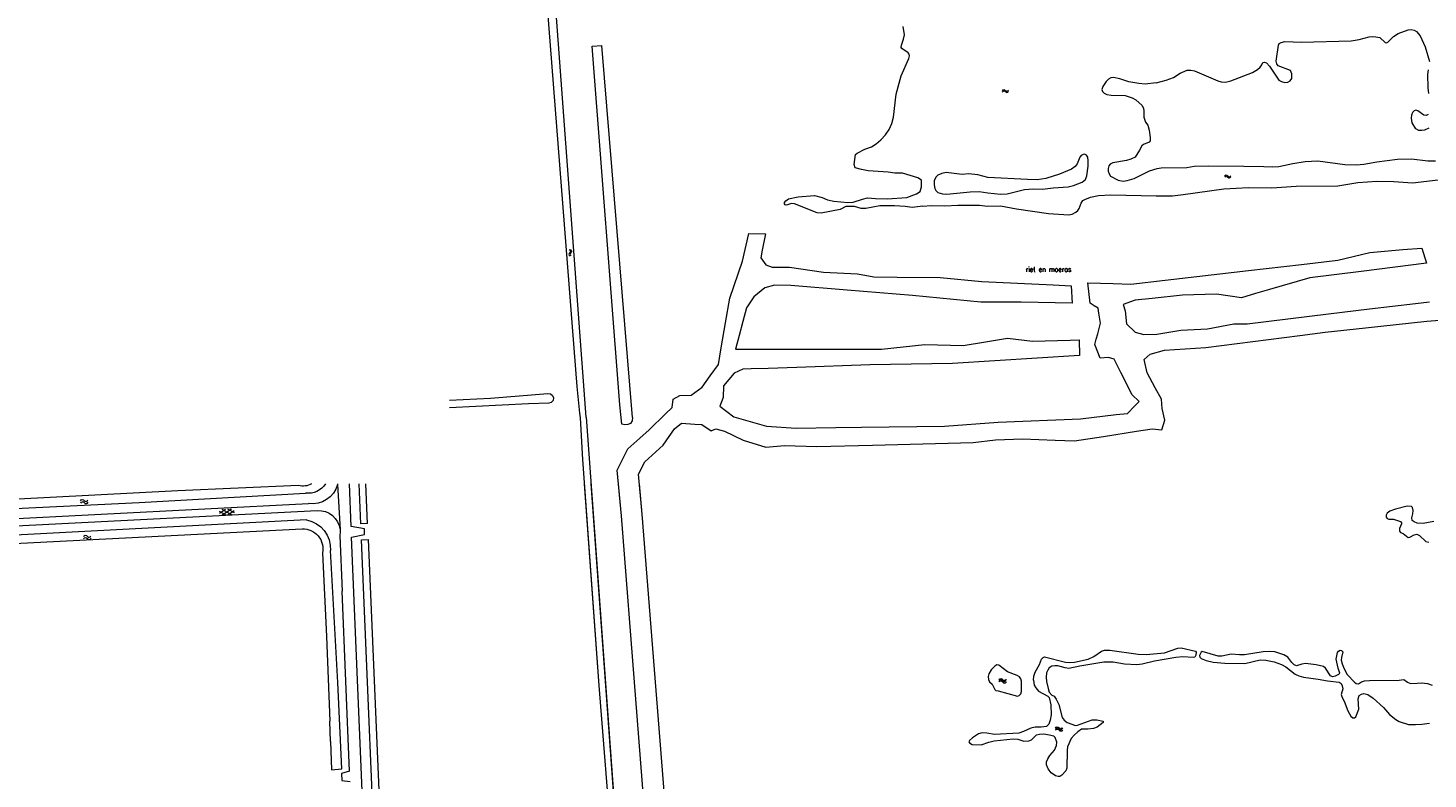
# Model space of a CAD drawing. Header units: metres. Extents: x 189705 to 199106, y 581686 to 588448.
# Tile 34 of 256: x 191830 to 192396, y 583179 to 583483. Entities that reach past the tile are written whole.
import ezdxf

# ---------------------------------------------------------------- set-up
doc = ezdxf.new("R2010")
doc.units = ezdxf.units.M
doc.layers.add('B-WA-OG-GBKN-G', color=7, linetype='Continuous', lineweight=18)
doc.styles.add('Style-STANDARD', font='STANDARD.shx')

msp = doc.modelspace()

# ---------------------------------------------------------------- linework, layer by layer
at = {"layer": 'B-WA-OG-GBKN-G'}
for p, q in [((192223.71, 583457.454), (192224.003, 583457.738)), ((192223.738, 583456.958), (192224.033, 583457.24)), ((192224.003, 583457.738), (192224.304, 583457.865)), ((192224.033, 583457.24), (192224.336, 583457.365)), ((192224.304, 583457.865), (192224.631, 583457.774)), ((192224.336, 583457.365), (192224.65, 583457.278)), ((192224.631, 583457.774), (192224.955, 583457.529)), ((192224.65, 583457.278), (192224.985, 583457.033)), ((192224.955, 583457.529), (192225.282, 583457.285)), ((192224.985, 583457.033), (192225.31, 583456.787)), ((192225.282, 583457.285), (192225.599, 583457.194)), ((192225.31, 583456.787), (192225.627, 583456.696)), ((192225.599, 583457.194), (192225.91, 583457.321)), ((192225.627, 583456.696), (192225.938, 583456.825)), ((192225.91, 583457.321), (192226.205, 583457.604)), ((192225.938, 583456.825), (192226.233, 583457.108)), ((192313.692, 583422.884), (192313.989, 583423.164)), ((192313.714, 583422.388), (192314.013, 583422.666)), ((192313.989, 583423.164), (192314.292, 583423.288)), ((192314.013, 583422.666), (192314.318, 583422.787)), ((192314.292, 583423.288), (192314.617, 583423.193)), ((192314.318, 583422.787), (192314.631, 583422.697)), ((192314.617, 583423.193), (192314.939, 583422.944)), ((192314.631, 583422.697), (192314.963, 583422.448)), ((192314.939, 583422.944), (192315.263, 583422.696)), ((192314.963, 583422.448), (192315.285, 583422.198)), ((192315.263, 583422.696), (192315.578, 583422.601)), ((192315.285, 583422.198), (192315.6, 583422.103)), ((192315.578, 583422.601), (192315.891, 583422.725)), ((192315.6, 583422.103), (192315.913, 583422.229)), ((192315.891, 583422.725), (192316.189, 583423.004)), ((192315.913, 583422.229), (192316.212, 583422.508)), ((192048.46, 583391.503), (192048.391, 583391.181)), ((192048.391, 583391.181), (192048.542, 583390.88)), ((192048.683, 583391.845), (192048.46, 583391.503)), ((192048.521, 583393.084), (192048.822, 583392.81)), ((192048.542, 583390.88), (192048.845, 583390.605)), ((192048.903, 583392.196), (192048.683, 583391.845)), ((192048.822, 583392.81), (192048.968, 583392.516)), ((192048.954, 583391.566), (192048.886, 583391.244)), ((192048.886, 583391.244), (192049.035, 583390.942)), ((192048.968, 583392.516), (192048.903, 583392.196)), ((192049.175, 583391.909), (192048.954, 583391.566)), ((192049.013, 583393.147), (192049.316, 583392.874)), ((192049.035, 583390.942), (192049.338, 583390.668)), ((192049.397, 583392.251), (192049.175, 583391.909)), ((192049.316, 583392.874), (192049.464, 583392.583)), ((192049.464, 583392.583), (192049.397, 583392.251)), ((191954.74, 583298.385), (191954.755, 583298.029)), ((191954.755, 583298.029), (191955.775, 583279.716)), ((192057.281, 583298.385), (192070.139, 583121.089)), ((191874.476, 583290.831), (191941.842, 583294.591)), ((191731.526, 583279.461), (191942.994, 583290.426)), ((191824.741, 583281.357), (191946.539, 583287.505)), ((191906.92, 583287.196), (191909.59, 583285.717)), ((191906.956, 583286.396), (191909.48, 583288.114)), ((191907.882, 583288.041), (191911.988, 583285.827)), ((191907.992, 583285.643), (191911.878, 583288.225)), ((191910.279, 583288.151), (191912.95, 583286.672)), ((191910.39, 583285.754), (191912.913, 583287.472)), ((191955.68, 583277.292), (191956.676, 583254.954)), ((191955.775, 583279.716), (191955.797, 583279.399)), ((191959.645, 583182.033), (191956.676, 583254.954)), ((192222.466, 583218.892), (192222.755, 583219.18)), ((192222.501, 583218.397), (192222.792, 583218.682)), ((192222.755, 583219.18), (192223.055, 583219.311)), ((192222.792, 583218.682), (192223.094, 583218.812)), ((192223.055, 583219.311), (192223.383, 583219.225)), ((192223.094, 583218.812), (192223.41, 583218.729)), ((192223.383, 583219.225), (192223.711, 583218.985)), ((192223.41, 583218.729), (192223.748, 583218.489)), ((192223.711, 583218.985), (192224.041, 583218.745)), ((192223.748, 583218.489), (192224.076, 583218.247)), ((192224.041, 583218.745), (192224.359, 583218.658)), ((192224.076, 583218.247), (192224.394, 583218.161)), ((192224.359, 583218.658), (192224.669, 583218.79)), ((192224.394, 583218.161), (192224.704, 583218.295)), ((192224.669, 583218.79), (192224.96, 583219.077)), ((192224.704, 583218.295), (192224.994, 583218.582)), ((191951.939, 583194.113), (191951.622, 583202.336)), ((192245.291, 583199.339), (192245.575, 583199.631)), ((192245.333, 583198.844), (192245.62, 583199.134)), ((192245.575, 583199.631), (192245.872, 583199.767)), ((192245.62, 583199.134), (192245.919, 583199.268)), ((192245.872, 583199.767), (192246.201, 583199.686)), ((192245.919, 583199.268), (192246.236, 583199.191)), ((192246.201, 583199.686), (192246.533, 583199.451)), ((192246.236, 583199.191), (192246.578, 583198.956)), ((192246.533, 583199.451), (192246.868, 583199.216)), ((192246.578, 583198.956), (192246.911, 583198.719)), ((192246.868, 583199.216), (192247.187, 583199.135)), ((192246.911, 583198.719), (192247.23, 583198.638)), ((192247.187, 583199.135), (192247.494, 583199.272)), ((192247.23, 583198.638), (192247.537, 583198.777)), ((192247.494, 583199.272), (192247.78, 583199.563)), ((192247.537, 583198.777), (192247.823, 583199.069))]:
    msp.add_line(p, q, dxfattribs=at)
at = {"layer": 'B-WA-OG-GBKN-G', "flags": 128}
for points in [[(192051.685, 583337.731), (192039.073, 583500)], [(192055.328, 583325.312), (192042.475, 583500)], [(192189.606, 583422.119), (192183.378, 583424.028), (192180.204, 583424.018), (192177.562, 583424.39), (192169.407, 583424.921), (192166.739, 583425.446), (192164.196, 583426.198), (192163.81, 583427.569), (192164.328, 583431.608), (192165.011, 583432.169), (192168.078, 583433.804), (192170.843, 583434.703), (192172.666, 583435.903), (192174.565, 583437.483), (192176.436, 583439.597), (192177.977, 583441.684), (192179.034, 583444.177), (192179.761, 583446.667), (192180.792, 583455.991), (192182.743, 583463.362), (192185.865, 583470.382), (192186.115, 583471.449), (192186.036, 583472.135), (192185.577, 583472.768), (192183.082, 583474.41), (192182.776, 583474.841), (192182.924, 583475.882), (192183.804, 583478.247), (192184.152, 583479.975), (192183.682, 583483.351)], [(192285.933, 583460.53), (192290.067, 583461.636), (192293.059, 583462.789), (192295.719, 583464.549), (192298.534, 583465.702), (192300.057, 583465.707), (192301.506, 583465.458), (192310.994, 583461.35), (192312.29, 583460.947), (192314.042, 583460.903), (192316.225, 583461.367), (192324.947, 583464.773), (192326.999, 583465.974), (192328.114, 583466.867), (192328.77, 583467.834), (192329.147, 583468.85), (192329.73, 583468.979), (192330.595, 583468.703), (192331.819, 583467.26), (192335.625, 583461.66), (192336.643, 583461.155), (192338.015, 583460.754), (192339.285, 583460.834), (192340.248, 583461.345), (192340.904, 583462.363), (192340.872, 583464.166), (192340.283, 583465.561), (192335.4, 583467.399), (192334.812, 583468.235), (192334.554, 583469.351), (192335.468, 583475.829), (192335.797, 583476.441), (192336.531, 583476.9), (192338.079, 583477.261), (192344.759, 583477.054), (192364.869, 583477.604), (192368.143, 583478.097), (192372.151, 583479.126), (192373.521, 583479.334), (192374.868, 583479.236)], [(192374.868, 583479.236), (192376.418, 583478.886), (192378.61, 583476.913), (192379.118, 583476.787), (192379.777, 583477.068), (192381.977, 583479.362), (192383.953, 583480.587), (192387.884, 583482.073), (192389.128, 583482.205), (192390.348, 583481.955), (192391.29, 583481.298), (192392.744, 583479.576), (192394.844, 583475.087), (192396.593, 583469.252)], [(192057.726, 583475.358), (192061.71, 583475.715)], [(192068.934, 583330.286), (192057.726, 583475.358)], [(192074.116, 583325.094), (192061.71, 583475.715)], [(192285.933, 583460.53), (192281.515, 583460.084), (192278.924, 583460.253), (192274.91, 583461.001), (192271.324, 583462.208), (192268.706, 583462.708), (192267.665, 583462.602), (192266.753, 583462.066), (192265.691, 583461.174), (192264.403, 583459.163), (192264.001, 583457.918), (192264.284, 583457.055), (192264.921, 583456.397), (192266.015, 583455.868), (192267.794, 583455.595), (192273.483, 583455.46), (192276.23, 583454.454), (192277.807, 583453.647), (192280.279, 583451.344), (192280.791, 583450.203), (192281.024, 583449.187), (192280.983, 583446.673), (192281.626, 583444.644), (192282.646, 583443.505), (192283.212, 583441.425), (192283.58, 583438.404), (192283.559, 583437.109), (192283.181, 583436.573), (192280.874, 583435.576), (192280.241, 583435.066), (192279.307, 583433.285), (192277.49, 583430.51), (192275.766, 583429.667), (192274.042, 583429.103), (192268.484, 583428.145), (192267.419, 583427.684), (192266.788, 583426.946), (192266.563, 583425.98), (192266.542, 583424.888), (192266.952, 583423.695), (192267.515, 583422.808), (192270.644, 583421.169), (192272.601, 583420.768), (192274.276, 583421.003)], [(192396.073, 583465.796), (192395.827, 583463.943), (192395.948, 583458.584), (192396.211, 583456.249)], [(192396.316, 583442.231), (192394.592, 583441.489), (192393.476, 583441.231), (192392.206, 583441.303), (192390.984, 583442.01), (192389.553, 583444.443), (192389.267, 583446.221), (192389.362, 583447.668), (192389.816, 583448.66)], [(192395.99, 583447.766), (192395.281, 583447.307), (192394.34, 583447.481), (192391.87, 583449.276), (192391.107, 583449.528), (192390.397, 583449.271), (192389.816, 583448.66)], [(192258.526, 583429.001), (192258.317, 583430.498), (192257.73, 583431.284), (192257.043, 583431.662), (192256.409, 583431.635), (192255.673, 583431.15), (192255.092, 583430.487), (192253.985, 583427.817), (192253.203, 583426.697), (192251.759, 583425.626), (192246.917, 583423.578), (192241.362, 583421.934), (192237.859, 583421.339), (192233.923, 583421.428), (192217.819, 583422.313), (192213.778, 583423.316), (192210.068, 583423.736), (192207.555, 583423.524), (192201.026, 583424.239), (192199.199, 583423.928), (192197.652, 583423.262), (192196.792, 583422.473), (192196.163, 583420.921), (192196.169, 583419.321), (192196.429, 583417.874), (192196.864, 583417.013), (192197.578, 583416.253), (192199.484, 583415.675), (192201.263, 583415.503), (192210.731, 583416.5), (192214.311, 583416.639), (192217.919, 583416.016), (192223.026, 583415.5), (192225.692, 583415.635), (192232.668, 583417.361), (192236.197, 583417.625), (192239.982, 583417.537), (192244.297, 583418.084), (192250.339, 583418.561), (192252.571, 583419.001), (192256.045, 583420.434), (192257.337, 583421.479), (192257.889, 583422.929), (192258.509, 583426.841), (192258.526, 583429.001)], [(192274.276, 583421.003), (192277.015, 583421.926), (192283.251, 583424.917), (192286.396, 583425.893), (192287.944, 583426.127), (192298.33, 583426.314), (192301.35, 583426.857), (192307.037, 583426.977), (192321.488, 583426.923), (192329.588, 583426.773), (192333.119, 583426.531), (192335.557, 583426.691), (192341.266, 583427.929), (192346.291, 583428.759), (192351.368, 583429.03), (192362.345, 583427.593), (192366.992, 583427.354), (192370.064, 583427.619), (192375.241, 583428.652), (192383.617, 583429.67), (192389.253, 583429.891), (192395.962, 583429), (192399.034, 583428.959)], [(192191.556, 583410.646), (192187.265, 583410.175), (192184.446, 583410.546), (192180.128, 583410.761), (192174.211, 583410.817), (192168.577, 583409.783), (192166.647, 583409.751), (192163.927, 583410.58), (192160.448, 583410.543), (192158.192, 583409.291), (192150.377, 583407.894), (192148.853, 583407.94), (192139.645, 583411.668), (192138.401, 583411.689), (192136.854, 583411.176), (192136.245, 583411.124), (192135.813, 583411.274), (192135.557, 583411.679), (192135.631, 583412.187), (192136.086, 583412.799), (192137.25, 583413.641), (192141.158, 583414.517), (192147.809, 583414.996), (192150.81, 583414.143), (192153.022, 583413.261), (192155.513, 583412.71), (192161.255, 583412.121), (192163.412, 583412.306), (192167.14, 583413.562), (192169.195, 583414.001), (192172.371, 583413.731), (192177.095, 583413.646), (192185.143, 583414.206), (192189.047, 583415.616), (192190.44, 583416.661), (192190.992, 583418.542), (192191.083, 583421.235), (192189.606, 583422.119)], [(192191.556, 583410.646), (192194.932, 583410.911), (192200.443, 583410.753), (192205.775, 583411.074), (192214.486, 583411.027), (192217.788, 583410.657), (192223.045, 583410.777), (192229.524, 583409.63), (192242.407, 583407.666), (192250.586, 583407.135), (192252.032, 583407.444), (192253.527, 583408.313), (192254.312, 583408.975), (192254.842, 583409.764), (192255.571, 583411.849), (192256.379, 583412.918), (192257.164, 583413.429), (192259.446, 583414.376), (192262.618, 583414.996), (192267.62, 583415.216), (192285.956, 583414.845), (192292.583, 583414.917), (192296.95, 583415.339), (192313.346, 583417.653), (192323.349, 583418.27), (192332.822, 583418.15), (192342.596, 583418.766), (192359.457, 583418.847), (192367.578, 583420.22), (192375.449, 583420.728), (192382.128, 583420.65), (192389.722, 583420.167), (192400.028, 583421.293)], [(192118.645, 583388.392), (192121.214, 583399.603)], [(192121.214, 583399.603), (192127.87, 583399.486)], [(192127.87, 583399.486), (192126.586, 583392.83)], [(192385.764, 583393.079), (192393.444, 583393.737)], [(192393.444, 583393.737), (192395.411, 583387.634)], [(192113.474, 583373.491), (192118.645, 583388.392)], [(192126.586, 583392.83), (192125.99, 583389.743)], [(192125.99, 583389.743), (192128.104, 583386.991)], [(192344.738, 583387.098), (192359.501, 583388.795)], [(192359.501, 583388.795), (192372.392, 583391.932)], [(192372.392, 583391.932), (192385.764, 583393.079)], [(192128.104, 583386.991), (192130.673, 583386.057)], [(192130.673, 583386.057), (192137.562, 583385.94)], [(192137.562, 583385.94), (192151.342, 583383.955)], [(192151.342, 583383.955), (192165.121, 583383.254)], [(192165.121, 583383.254), (192171.8, 583382.064)], [(192289.559, 583380.755), (192311.72, 583383.302)], [(192311.72, 583383.302), (192323.356, 583384.64)], [(192323.356, 583384.64), (192344.738, 583387.098)], [(192368.953, 583384.291), (192348.207, 583381.67)], [(192395.411, 583387.634), (192368.953, 583384.291)], [(192127.591, 583377.614), (192123.16, 583373.973)], [(192131.6, 583378.681), (192127.591, 583377.614)], [(192138.174, 583378.558), (192131.6, 583378.681)], [(192160.914, 583376.694), (192138.174, 583378.558)], [(192187.395, 583374.524), (192160.914, 583376.694)], [(192171.8, 583382.064), (192181.216, 583381.954)], [(192181.216, 583381.954), (192198.543, 583381.751)], [(192198.543, 583381.751), (192215.384, 583380.152)], [(192215.384, 583380.152), (192244.367, 583378.828)], [(192244.367, 583378.828), (192251.549, 583378.5)], [(192251.549, 583378.5), (192251.943, 583371.361)], [(192259.241, 583371.443), (192258.296, 583379.67)], [(192258.296, 583379.67), (192268.553, 583379.374)], [(192268.553, 583379.374), (192275.743, 583379.167)], [(192275.743, 583379.167), (192289.559, 583380.755)], [(192331.894, 583376.937), (192326.192, 583375.282)], [(192348.207, 583381.67), (192331.894, 583376.937)], [(192111.739, 583363.425), (192113.474, 583373.491)], [(192123.16, 583373.973), (192120.217, 583369.559)], [(192215.016, 583371.84), (192187.395, 583374.524)], [(192231.42, 583371.876), (192215.016, 583371.84)], [(192251.943, 583371.361), (192231.42, 583371.876)], [(192260.86, 583370.4), (192259.241, 583371.443)], [(192277.548, 583372.601), (192272.579, 583370.951)], [(192272.579, 583370.951), (192273.461, 583368.296)], [(192284.43, 583373.339), (192277.548, 583372.601)], [(192296.602, 583374.644), (192284.43, 583373.339)], [(192310.356, 583375.026), (192296.602, 583374.644)], [(192320.49, 583373.628), (192310.356, 583375.026)], [(192326.192, 583375.282), (192320.49, 583373.628)], [(192381.621, 583370.194), (192390.918, 583371.318)], [(192390.918, 583371.318), (192396.553, 583372)], [(192120.217, 583369.559), (192118.746, 583363.969)], [(192262.48, 583369.357), (192260.86, 583370.4)], [(192262.833, 583367.343), (192262.48, 583369.357)], [(192263.523, 583363.398), (192262.833, 583367.343)], [(192273.461, 583368.296), (192273.994, 583363.08)], [(192322.814, 583363.08), (192355.715, 583367.06)], [(192355.715, 583367.06), (192372.324, 583369.069)], [(192372.324, 583369.069), (192381.621, 583370.194)], [(192395.486, 583364.122), (192441.58, 583367.623)], [(192110.003, 583353.36), (192111.739, 583363.425)], [(192118.746, 583363.969), (192117.275, 583358.378)], [(192262.34, 583359.059), (192262.932, 583361.228)], [(192262.932, 583361.228), (192263.523, 583363.398)], [(192273.994, 583363.08), (192277.532, 583359.719)], [(192277.532, 583359.719), (192280.981, 583358.746)], [(192286.199, 583358.923), (192296.016, 583360.515)], [(192296.016, 583360.515), (192306.718, 583361.046)], [(192306.718, 583361.046), (192317.419, 583363.08)], [(192317.419, 583363.08), (192322.814, 583363.08)], [(192344.078, 583358.396), (192354.303, 583359.713)], [(192354.303, 583359.713), (192370.731, 583361.472)], [(192370.731, 583361.472), (192395.486, 583364.122)], [(192117.275, 583358.378), (192115.804, 583352.788)], [(192174.798, 583352.788), (192192.452, 583354.7)], [(192192.452, 583354.7), (192207.9, 583354.259)], [(192207.9, 583354.259), (192216.874, 583355.73)], [(192216.874, 583355.73), (192225.848, 583357.201)], [(192225.848, 583357.201), (192235.999, 583356.024)], [(192235.999, 583356.024), (192251.152, 583356.466)], [(192251.152, 583356.466), (192254.827, 583356.573)], [(192254.827, 583356.573), (192255.011, 583350.253)], [(192261.156, 583354.719), (192261.748, 583356.889)], [(192263.326, 583349.197), (192261.156, 583354.719)], [(192261.748, 583356.889), (192262.34, 583359.059)], [(192280.981, 583358.746), (192286.199, 583358.923)], [(192306.034, 583353.499), (192344.078, 583358.396)], [(192108.836, 583346.587), (192110.003, 583353.36)], [(192115.804, 583352.788), (192122.13, 583352.788)], [(192122.13, 583352.788), (192134.929, 583352.788)], [(192134.929, 583352.788), (192151.995, 583352.788)], [(192151.995, 583352.788), (192166.265, 583352.788)], [(192166.265, 583352.788), (192174.798, 583352.788)], [(192255.011, 583350.253), (192203.633, 583347.05)], [(192266.679, 583349.394), (192263.326, 583349.197)], [(192268.999, 583348.727), (192266.679, 583349.394)], [(192271.709, 583343.378), (192268.999, 583348.727)], [(192281.089, 583348.601), (192283.595, 583350.765)], [(192282.403, 583343.287), (192281.089, 583348.601)], [(192283.595, 583350.765), (192289.404, 583352.36)], [(192289.404, 583352.36), (192306.034, 583353.499)], [(192105.566, 583342.033), (192108.836, 583346.587)], [(192115.199, 583343.082), (192113.029, 583340.518)], [(192118.734, 583344.698), (192115.199, 583343.082)], [(192122.083, 583344.813), (192118.734, 583344.698)], [(192128.982, 583345.049), (192122.083, 583344.813)], [(192140.643, 583345.449), (192128.982, 583345.049)], [(192170.11, 583346.459), (192140.643, 583345.449)], [(192203.633, 583347.05), (192170.11, 583346.459)], [(192276.286, 583334.343), (192271.709, 583343.378)], [(192285.645, 583337.21), (192282.403, 583343.287)], [(192052.793, 583326.942), (192051.685, 583337.731)], [(192097.859, 583334.209), (192102.296, 583337.478)], [(192102.296, 583337.478), (192105.566, 583342.033)], [(192110.86, 583337.954), (192110.761, 583333.319)], [(192113.029, 583340.518), (192110.86, 583337.954)], [(192288.137, 583332.54), (192285.645, 583337.21)], [(192000, 583332.23), (192016.659, 583333.019), (192039.814, 583334.848)], [(192039.814, 583334.848), (192040.891, 583334.751), (192041.756, 583334.102), (192042.149, 583333.095), (192041.953, 583332.031), (192041.226, 583331.23), (192040.187, 583330.932)], [(192090.139, 583329.204), (192090.619, 583332.574)], [(192090.619, 583332.574), (192093.305, 583334.092)], [(192093.305, 583334.092), (192097.859, 583334.209)], [(192110.761, 583333.319), (192109.38, 583329.768)], [(192279.05, 583331.604), (192276.286, 583334.343)], [(192277.231, 583329.768), (192279.05, 583331.604)], [(192288.45, 583328.81), (192288.137, 583332.54)], [(192040.187, 583330.932), (192032.031, 583330.657), (192000, 583329.053)], [(192000, 583137.702), (192010.655, 583138.093), (192012.028, 583137.768), (192013.43, 583136.35), (192013.964, 583122.918), (192014.196, 583122.106), (192014.604, 583121.65), (192065.004, 583123.747), (192066.603, 583123.88), (192067.237, 583124.162), (192067.667, 583124.67), (192068.043, 583125.993), (192065.942, 583150.568), (192060.684, 583216.653), (192054.008, 583308.204), (192053.029, 583325.012), (192052.793, 583326.942)], [(192069.837, 583322.469), (192068.934, 583330.286)], [(192080.839, 583320.208), (192087.466, 583326.618)], [(192087.466, 583326.618), (192090.139, 583329.204)], [(192109.38, 583329.768), (192112.24, 583327.599)], [(192112.24, 583327.599), (192115.1, 583325.429)], [(192255.338, 583324.64), (192269.835, 583326.317)], [(192269.835, 583326.317), (192274.327, 583326.836)], [(192274.327, 583326.836), (192277.231, 583329.768)], [(192289.532, 583324.14), (192288.45, 583328.81)], [(192055.328, 583325.312), (192070.139, 583121.089)], [(192073.25, 583322.724), (192072.162, 583322.26), (192070.982, 583322.171), (192069.837, 583322.469)], [(192074.116, 583325.094), (192074.027, 583323.816), (192073.25, 583322.724)], [(192080.839, 583320.208), (192077.14, 583316.844)], [(192086.548, 583313.932), (192091.033, 583320.539)], [(192091.033, 583320.539), (192093.974, 583322.923)], [(192093.974, 583322.923), (192099.379, 583322.526)], [(192099.379, 583322.526), (192102.204, 583322.318)], [(192102.204, 583322.318), (192105.897, 583319.823)], [(192105.897, 583319.823), (192107.884, 583320.618)], [(192107.884, 583320.618), (192111.301, 583319.585)], [(192115.1, 583325.429), (192121.708, 583323.555)], [(192121.708, 583323.555), (192128.315, 583321.682)], [(192128.315, 583321.682), (192140.347, 583320.893)], [(192140.347, 583320.893), (192156.422, 583321.09)], [(192156.422, 583321.09), (192166.771, 583321.217)], [(192166.771, 583321.217), (192200.318, 583321.628)], [(192200.318, 583321.628), (192222.004, 583323.259)], [(192222.004, 583323.259), (192255.338, 583324.64)], [(192277.996, 583319.618), (192284.418, 583320.626)], [(192284.418, 583320.626), (192288.309, 583320.141)], [(192288.309, 583320.141), (192289.532, 583324.14)], [(192083.272, 583127.582), (192081.282, 583137.03), (192069.602, 583285.383), (192067.868, 583303.895), (192072.275, 583312.419), (192077.14, 583316.844)], [(192111.301, 583319.585), (192118.932, 583316.008)], [(192118.932, 583316.008), (192127.993, 583313.147)], [(192171.152, 583314.021), (192196.656, 583314.654)], [(192196.656, 583314.654), (192211.945, 583315.034)], [(192211.945, 583315.034), (192220.987, 583316.167)], [(192220.987, 583316.167), (192231.956, 583316.565)], [(192231.956, 583316.565), (192245.15, 583316.008)], [(192245.15, 583316.008), (192252.919, 583315.681)], [(192252.919, 583315.681), (192264.623, 583317.518)], [(192264.623, 583317.518), (192277.996, 583319.618)], [(192089.56, 583140.001), (192078.057, 583286.112), (192076.549, 583302.209), (192079.113, 583307.167), (192086.548, 583313.932)], [(192127.993, 583313.147), (192135.623, 583313.862)], [(192135.623, 583313.862), (192148.738, 583313.465)], [(192148.738, 583313.465), (192171.152, 583314.021)], [(191939.011, 583297.701), (191890.13, 583295.497), (191740.238, 583287.728), (191740.522, 583284.305), (191874.476, 583290.831)], [(191967.408, 583109.845), (191960.45, 583276.673), (191965.62, 583277.812), (191965.635, 583280.075), (191960.296, 583281.013), (191959.545, 583298.385)], [(191966.926, 583282.246), (191964.17, 583282.135), (191963.493, 583298.385)], [(191966.926, 583282.246), (191966.197, 583298.385)], [(192000, 583137.702), (192010.655, 583138.093), (192012.028, 583137.768), (192013.43, 583136.35), (192013.964, 583122.918), (192014.196, 583122.106), (192014.604, 583121.65), (192065.004, 583123.747), (192066.603, 583123.88), (192067.237, 583124.162), (192067.667, 583124.67), (192068.043, 583125.993), (192065.942, 583150.568), (192060.684, 583216.653), (192054.724, 583298.385)], [(192083.272, 583127.582), (192081.282, 583137.03), (192069.602, 583285.383), (192068.384, 583298.385)], [(192089.56, 583140.001), (192078.057, 583286.112), (192076.907, 583298.385)], [(192398.277, 583283.012), (192394.012, 583282.312), (192391.549, 583282.457), (192390.43, 583282.91), (192389.615, 583283.441), (192389.459, 583284.507), (192389.884, 583286.134), (192390.006, 583287.48), (192389.721, 583288.723), (192389.289, 583289.103), (192387.561, 583289.25), (192382.766, 583288.116), (192380.509, 583287.27), (192379.446, 583286.404), (192379.068, 583285.641), (192379.096, 583284.879), (192379.428, 583284.347), (192380.064, 583284.044), (192382.02, 583283.999), (192384.842, 583283.12), (192385.2, 583282.588), (192385.227, 583282.08), (192384.371, 583280.223), (192384.451, 583279.106), (192384.808, 583278.626), (192385.928, 583278.222), (192387.94, 583276.604), (192388.626, 583276.733), (192390.323, 583277.653), (192391.465, 583277.911), (192392.584, 583277.457), (192395.107, 583274.977), (192396.276, 583274.778)], [(192398.277, 583283.012), (192394.012, 583282.312), (192391.549, 583282.457), (192390.43, 583282.91), (192389.615, 583283.441), (192389.459, 583284.507), (192389.884, 583286.134), (192390.006, 583287.48), (192389.721, 583288.723), (192389.289, 583289.103), (192387.561, 583289.25), (192382.766, 583288.116), (192380.509, 583287.27), (192379.446, 583286.404), (192379.068, 583285.641), (192379.096, 583284.879), (192379.428, 583284.347), (192380.064, 583284.044), (192382.02, 583283.999), (192384.842, 583283.12), (192385.2, 583282.588), (192385.227, 583282.08), (192384.371, 583280.223), (192384.451, 583279.106), (192384.808, 583278.626), (192385.928, 583278.222), (192387.94, 583276.604), (192388.626, 583276.733), (192390.323, 583277.653), (192391.465, 583277.911), (192392.584, 583277.457), (192395.107, 583274.977), (192396.276, 583274.778)], [(191942.185, 583283.723), (191826.9, 583277.646), (191746.912, 583273.127), (191746.996, 583270.248), (191940.46, 583280.134)], [(191974.457, 583112.596), (191971.34, 583112.477), (191964.452, 583275.661), (191967.3, 583275.751)], [(191984.822, 583137.001), (191973.172, 583136.385), (191967.3, 583275.751)], [(191948.71, 583270.418), (191950.305, 583236.477), (191951.622, 583202.336)], [(191951.939, 583194.113), (191952.385, 583182.548), (191956.442, 583182.951), (191954.848, 583217.932), (191951.87, 583271.321)], [(192236.329, 583218.937), (192236.475, 583220.513), (192237.002, 583222.088), (192238.844, 583225.269), (192239.623, 583227.328), (192240.205, 583228.016), (192240.839, 583228.297), (192249.278, 583226.141), (192251.056, 583225.97), (192252.909, 583226.153), (192258.415, 583227.366), (192260.696, 583228.49), (192263.888, 583230.609), (192265.105, 583230.994), (192267.289, 583231.052), (192278.698, 583229.363), (192281.974, 583229.196), (192289.412, 583229.957), (192294.763, 583231.828), (192296.032, 583231.909), (192301.852, 583230.608), (192302.159, 583230.177), (192302.062, 583228.957), (192301.583, 583228.144), (192300.948, 583228.04), (192296.782, 583228.255), (192293.99, 583228.017), (192285.362, 583226.515), (192280.338, 583225.356), (192278.155, 583225.095), (192273.151, 583225.332), (192268.527, 583226.18), (192264.87, 583226.143), (192255.124, 583224.536)], [(192236.329, 583218.937), (192236.475, 583220.513), (192237.002, 583222.088), (192238.844, 583225.269), (192239.623, 583227.328), (192240.205, 583228.016), (192240.839, 583228.297), (192249.278, 583226.141), (192251.056, 583225.97), (192252.909, 583226.153), (192258.415, 583227.366), (192260.696, 583228.49), (192263.888, 583230.609), (192265.105, 583230.994), (192267.289, 583231.052), (192278.698, 583229.363), (192281.974, 583229.196), (192289.412, 583229.957), (192294.763, 583231.828), (192296.032, 583231.909), (192301.852, 583230.608), (192302.159, 583230.177), (192302.062, 583228.957), (192301.583, 583228.144), (192300.948, 583228.04), (192296.782, 583228.255), (192293.99, 583228.017), (192285.362, 583226.515), (192280.338, 583225.356), (192278.155, 583225.095), (192273.151, 583225.332), (192268.527, 583226.18), (192264.87, 583226.143), (192255.124, 583224.536)], [(192359.711, 583221.175), (192358.445, 583220.434), (192357.354, 583220.279), (192356.54, 583220.606), (192354.47, 583223.773), (192353.63, 583224.405), (192350.732, 583225.056), (192346.388, 583225.6), (192344.865, 583225.341), (192342.71, 583224.648), (192341.794, 583225.077), (192340.851, 583225.988), (192339.242, 583228.116), (192337.589, 583229.101), (192333.952, 583230.282), (192331.818, 583230.478), (192329.305, 583230.318), (192321.767, 583229.1), (192319.686, 583229.067), (192316.382, 583229.335), (192312.5, 583228.611), (192311.027, 583228.606), (192304.646, 583230.49), (192304.216, 583230.26), (192303.56, 583228.861), (192303.665, 583228.125), (192304.175, 583227.644), (192306.209, 583226.838), (192309.081, 583226.213), (192313.705, 583225.746), (192321.832, 583225.671), (192328.073, 583227.064), (192330.334, 583226.969), (192333.714, 583226.244), (192336.689, 583225.238), (192338.445, 583224.304), (192342.164, 583221.345), (192343.691, 583220.563), (192345.623, 583220.062), (192351.517, 583219.294), (192355.303, 583218.621), (192360.003, 583218.078)], [(192359.711, 583221.175), (192358.445, 583220.434), (192357.354, 583220.279), (192356.54, 583220.606), (192354.47, 583223.773), (192353.63, 583224.405), (192350.732, 583225.056), (192346.388, 583225.6), (192344.865, 583225.341), (192342.71, 583224.648), (192341.794, 583225.077), (192340.851, 583225.988), (192339.242, 583228.116), (192337.589, 583229.101), (192333.952, 583230.282), (192331.818, 583230.478), (192329.305, 583230.318), (192321.767, 583229.1), (192319.686, 583229.067), (192316.382, 583229.335), (192312.5, 583228.611), (192311.027, 583228.606), (192304.646, 583230.49), (192304.216, 583230.26), (192303.56, 583228.861), (192303.665, 583228.125), (192304.175, 583227.644), (192306.209, 583226.838), (192309.081, 583226.213), (192313.705, 583225.746), (192321.832, 583225.671), (192328.073, 583227.064), (192330.334, 583226.969), (192333.714, 583226.244), (192336.689, 583225.238), (192338.445, 583224.304), (192342.164, 583221.345), (192343.691, 583220.563), (192345.623, 583220.062), (192351.517, 583219.294), (192355.303, 583218.621), (192360.003, 583218.078)], [(192359.711, 583221.175), (192360.295, 583221.66), (192359.575, 583223.739), (192358.875, 583227.42), (192359.322, 583230.011), (192359.802, 583230.673), (192360.436, 583230.954), (192361.02, 583230.906), (192361.505, 583230.374), (192360.955, 583228.112), (192360.883, 583226.944), (192361.245, 583225.447), (192362.04, 583223.493), (192363.267, 583221.186), (192366.225, 583218.048), (192366.913, 583217.567), (192367.802, 583217.367), (192369.094, 583218.21), (192370.261, 583218.569), (192372.292, 583218.753), (192384.252, 583218.869), (192386.129, 583219.206), (192387.633, 583218.017), (192388.879, 583217.564), (192391.52, 583217.598), (192393.297, 583217.807), (192395.735, 583217.46), (192397.694, 583216.832)], [(192359.711, 583221.175), (192360.295, 583221.66), (192359.575, 583223.739), (192358.875, 583227.42), (192359.322, 583230.011), (192359.802, 583230.673), (192360.436, 583230.954), (192361.02, 583230.906), (192361.505, 583230.374), (192360.955, 583228.112), (192360.883, 583226.944), (192361.245, 583225.447), (192362.04, 583223.493), (192363.267, 583221.186), (192366.225, 583218.048), (192366.913, 583217.567), (192367.802, 583217.367), (192369.094, 583218.21), (192370.261, 583218.569), (192372.292, 583218.753), (192384.252, 583218.869), (192386.129, 583219.206), (192387.633, 583218.017), (192388.879, 583217.564), (192391.52, 583217.598), (192393.297, 583217.807), (192395.735, 583217.46), (192397.694, 583216.832)], [(192231.522, 583214.249), (192231.506, 583218.413), (192231.223, 583219.428), (192230.636, 583220.188), (192229.719, 583220.769), (192225.829, 583222.203), (192222.262, 583224.884), (192221.501, 583225.034), (192220.665, 583224.599), (192219.197, 583223.045), (192218.239, 583221.442), (192217.963, 583220.298), (192218.12, 583219.156), (192218.555, 583218.192), (192219.575, 583217.206), (192220.701, 583215.076), (192221.083, 583214.672), (192222.099, 583214.548), (192229.879, 583212.39), (192230.538, 583212.62), (192231.17, 583213.359), (192231.522, 583214.249)], [(192231.522, 583214.249), (192231.506, 583218.413), (192231.223, 583219.428), (192230.636, 583220.188), (192229.719, 583220.769), (192225.829, 583222.203), (192222.262, 583224.884), (192221.501, 583225.034), (192220.665, 583224.599), (192219.197, 583223.045), (192218.239, 583221.442), (192217.963, 583220.298), (192218.12, 583219.156), (192218.555, 583218.192), (192219.575, 583217.206), (192220.701, 583215.076), (192221.083, 583214.672), (192222.099, 583214.548), (192229.879, 583212.39), (192230.538, 583212.62), (192231.17, 583213.359), (192231.522, 583214.249)], [(192255.124, 583224.536), (192250.684, 583223.658), (192249.211, 583223.805), (192246.21, 583224.709), (192244.94, 583224.731), (192243.748, 583224.473), (192242.684, 583223.834), (192242.103, 583222.968), (192241.625, 583221.825), (192241.429, 583220.097), (192241.613, 583218.371), (192242.234, 583215.453), (192242.697, 583214.032), (192243.767, 583212.842), (192244.658, 583212.388), (192245.552, 583211.197), (192246.55, 583209.093), (192247.992, 583203.79), (192248.785, 583202.624), (192249.956, 583201.688), (192253.313, 583200.557), (192254.15, 583200.636), (192260.109, 583202.865), (192261.963, 583202.846), (192264.53, 583202.245), (192264.507, 583201.762), (192262.05, 583199.9), (192260.605, 583199.362), (192258.397, 583199.075), (192255.833, 583199.017), (192254.262, 583197.944), (192252.795, 583196.62), (192251.606, 583195.219), (192250.121, 583191.938), (192249.924, 583190.464), (192249.773, 583183.302), (192249.448, 583182.158), (192247.854, 583180.426)], [(192255.124, 583224.536), (192250.684, 583223.658), (192249.211, 583223.805), (192246.21, 583224.709), (192244.94, 583224.731), (192243.748, 583224.473), (192242.684, 583223.834), (192242.103, 583222.968), (192241.625, 583221.825), (192241.429, 583220.097), (192241.613, 583218.371), (192242.234, 583215.453), (192242.697, 583214.032), (192243.767, 583212.842), (192244.658, 583212.388), (192245.552, 583211.197), (192246.55, 583209.093), (192247.992, 583203.79), (192248.785, 583202.624), (192249.956, 583201.688), (192253.313, 583200.557), (192254.15, 583200.636), (192260.109, 583202.865), (192261.963, 583202.846), (192264.53, 583202.245), (192264.507, 583201.762), (192262.05, 583199.9), (192260.605, 583199.362), (192258.397, 583199.075), (192255.833, 583199.017), (192254.262, 583197.944), (192252.795, 583196.62), (192251.606, 583195.219), (192250.121, 583191.938), (192249.924, 583190.464), (192249.773, 583183.302), (192249.448, 583182.158), (192247.854, 583180.426)], [(192236.329, 583218.937), (192236.591, 583216.805), (192237.23, 583215.766), (192238.403, 583214.475), (192242.144, 583212.379), (192242.654, 583211.797), (192243.403, 583208.854), (192243.545, 583204.791), (192243.122, 583202.63), (192242.62, 583201.055), (192241.556, 583200.188), (192239.424, 583199.8), (192237.088, 583199.792), (192235.262, 583199.405), (192232.296, 583198.075), (192230.393, 583197.408), (192220.593, 583196.944), (192217.467, 583197.492), (192215.563, 583197.537), (192214.066, 583197.151), (192211.634, 583195.543), (192210.471, 583194.422), (192210.219, 583193.964), (192210.448, 583193.482), (192211.594, 583192.851), (192215.125, 583192.684), (192218.269, 583193.838), (192220.476, 583194.353), (192228.167, 583195.115), (192229.971, 583194.969), (192232.437, 583194.19), (192234.519, 583194.324), (192235.559, 583194.733), (192237.532, 583196.721), (192238.75, 583197.004), (192240.502, 583197.137), (192242.814, 583196.814), (192244.39, 583196.287)], [(192236.329, 583218.937), (192236.591, 583216.805), (192237.23, 583215.766), (192238.403, 583214.475), (192242.144, 583212.379), (192242.654, 583211.797), (192243.403, 583208.854), (192243.545, 583204.791), (192243.122, 583202.63), (192242.62, 583201.055), (192241.556, 583200.188), (192239.424, 583199.8), (192237.088, 583199.792), (192235.262, 583199.405), (192232.296, 583198.075), (192230.393, 583197.408), (192220.593, 583196.944), (192217.467, 583197.492), (192215.563, 583197.537), (192214.066, 583197.151), (192211.634, 583195.543), (192210.471, 583194.422), (192210.219, 583193.964), (192210.448, 583193.482), (192211.594, 583192.851), (192215.125, 583192.684), (192218.269, 583193.838), (192220.476, 583194.353), (192228.167, 583195.115), (192229.971, 583194.969), (192232.437, 583194.19), (192234.519, 583194.324), (192235.559, 583194.733), (192237.532, 583196.721), (192238.75, 583197.004), (192240.502, 583197.137), (192242.814, 583196.814), (192244.39, 583196.287)], [(192360.003, 583218.078), (192360.818, 583217.522), (192361.228, 583216.635), (192361.461, 583215.416), (192360.861, 583213.027), (192361.195, 583211.86), (192361.988, 583210.339), (192363.552, 583206.408), (192364.755, 583204.304), (192365.493, 583203.622), (192366.255, 583203.598), (192366.813, 583203.981), (192367.994, 583207.185), (192367.699, 583211.323), (192368.151, 583212.619), (192369.012, 583213.155), (192369.976, 583213.413), (192371.628, 583213.012), (192373.843, 583211.597), (192377.946, 583207.751), (192380.394, 583204.966), (192382.891, 583202.942), (192384.316, 583202.084), (192388.105, 583200.979), (192390.873, 583200.912), (192393.438, 583201.047), (192396.635, 583201.439)], [(192360.003, 583218.078), (192360.818, 583217.522), (192361.228, 583216.635), (192361.461, 583215.416), (192360.861, 583213.027), (192361.195, 583211.86), (192361.988, 583210.339), (192363.552, 583206.408), (192364.755, 583204.304), (192365.493, 583203.622), (192366.255, 583203.598), (192366.813, 583203.981), (192367.994, 583207.185), (192367.699, 583211.323), (192368.151, 583212.619), (192369.012, 583213.155), (192369.976, 583213.413), (192371.628, 583213.012), (192373.843, 583211.597), (192377.946, 583207.751), (192380.394, 583204.966), (192382.891, 583202.942), (192384.316, 583202.084), (192388.105, 583200.979), (192390.873, 583200.912), (192393.438, 583201.047), (192396.635, 583201.439)], [(192247.854, 583180.426), (192247.018, 583179.941), (192246.281, 583179.888), (192245.214, 583180.113), (192243.534, 583181.326), (192242.308, 583182.999), (192241.642, 583184.621), (192241.662, 583185.789), (192242.09, 583187.035), (192242.998, 583188.41), (192244.793, 583190.549), (192245.675, 583192.482), (192245.797, 583193.751), (192245.13, 583195.629), (192244.39, 583196.287)], [(192247.854, 583180.426), (192247.018, 583179.941), (192246.281, 583179.888), (192245.214, 583180.113), (192243.534, 583181.326), (192242.308, 583182.999), (192241.642, 583184.621), (192241.662, 583185.789), (192242.09, 583187.035), (192242.998, 583188.41), (192244.793, 583190.549), (192245.675, 583192.482), (192245.797, 583193.751), (192245.13, 583195.629), (192244.39, 583196.287)], [(191959.645, 583182.033), (191956.319, 583181.055), (191956.525, 583178.234), (191959.824, 583177.813)]]:
    msp.add_lwpolyline(points, dxfattribs=at)
at = {"layer": 'B-WA-OG-GBKN-G', "extrusion": (0, 0, -1)}
for centre, radius, start, end in [((-191940.906, 583303.481), 6.083, 236.91189, 288.15343), ((-191943.019, 583302.516), 8.011, 211.0392, 278.44576), ((-191944.69, 583300.701), 10.414, 194.86574, 279.37226), ((-191851.567, 583291.109), 0.85, 21.98548, 145.8405), ((-191851.663, 583290.214), 0.85, 21.98548, 145.8405), ((-191947.111, 583278.813), 8.71, 86.23209, 174.05182), ((-191940.152, 583272.153), 11.747, 99.96462, 184.06123), ((-191852.753, 583276.641), 0.85, 24.57479, 148.42982), ((-191852.807, 583275.742), 0.85, 24.57479, 148.42982), ((-191940.698, 583271.976), 8.162, 88.3288, 191.00104), ((-191947.031, 583278.829), 8.785, 176.27979, 190.07686), ((-192223.137, 583218.649), 0.85, 27.04127, 150.8963), ((-192223.153, 583217.75), 0.85, 27.04127, 150.8963), ((-192245.965, 583199.106), 0.85, 26.12323, 149.97826), ((-192245.995, 583198.207), 0.85, 26.12323, 149.97826)]:
    msp.add_arc(centre, radius, start, end, dxfattribs=at)
at = {"layer": 'B-WA-OG-GBKN-G'}
for centre, radius, start, end in [((191852.974, 583292.064), 0.85, 214.15949, 338.01451), ((191853.07, 583291.169), 0.85, 214.15949, 338.01451), ((191854.201, 583277.531), 0.85, 211.57018, 335.4252), ((191854.256, 583276.632), 0.85, 211.57018, 335.4252), ((191961.988, 583279.988), 6.219, 182.50608, 185.43391), ((192224.622, 583219.476), 0.85, 209.10369, 332.95872), ((192224.639, 583218.577), 0.85, 209.10369, 332.95872), ((192247.437, 583199.957), 0.85, 210.02173, 333.87676), ((192247.467, 583199.058), 0.85, 210.02173, 333.87676)]:
    msp.add_arc(centre, radius, start, end, dxfattribs=at)

# ---------------------------------------------------------------- texts
at = {"layer": 'B-WA-OG-GBKN-G', "style": 'Style-STANDARD'}
msp.add_text('riet en moeras', height=2, dxfattribs=at).set_placement((192233.204, 583384.095))

doc.saveas('drawing.dxf')
